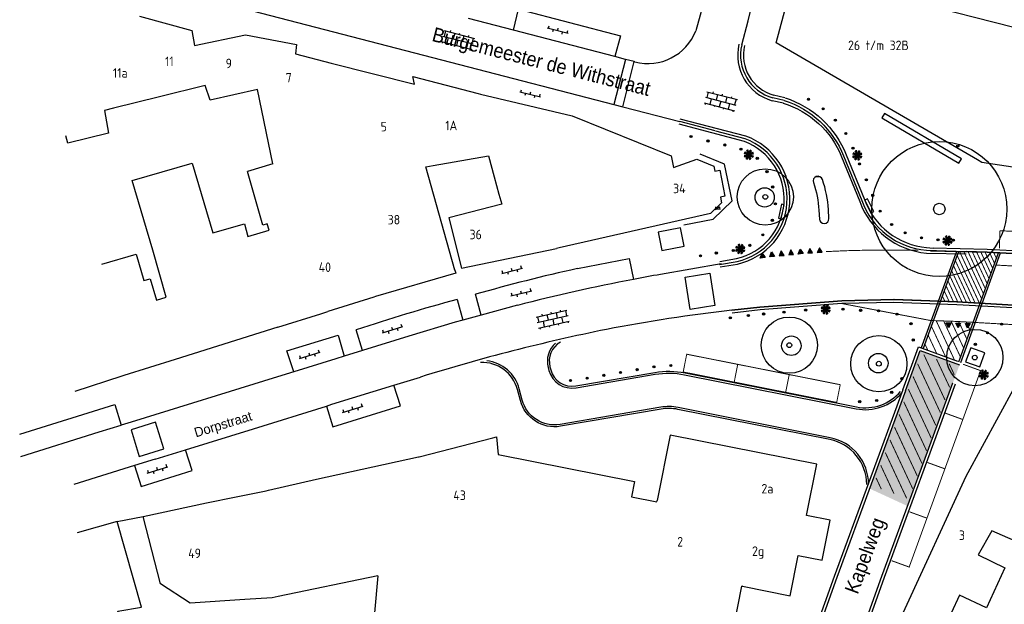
# Model space of a CAD drawing. Header units: metres. Extents: x 140889 to 142041, y 457117 to 459235.
# Tile 6 of 38: x 141000 to 141103, y 457340 to 457401. Entities that reach past the tile are written whole.
import ezdxf

# ---------------------------------------------------------------- set-up
doc = ezdxf.new("R2010")
doc.units = ezdxf.units.M
for name, pattern in [('050-050', [1, 0.5, -0.5]), ('COPIER_110', [0.3, 0.05, -0.25]), ('DGN Style 5', [1.224729, 0.524884, -0.699845]), ('DGN1', [66.048924, 0, -66.048924]), ('VW-1-1_STREEP', [2, 1, -1])]:
    doc.linetypes.add(name, pattern=pattern)
doc.layers.get('0').update_dxf_attribs({"color": 251, "linetype": 'CONTINUOUS'})
for name, color, linetype in [('5-BSS-050-050', 251, '050-050'), ('6.1-BOOM-NIEUW_TYPE 1', 251, 'CONTINUOUS'), ('7.4-LICHTMAST_TYPE 1', 251, 'CONTINUOUS'), ('9-AFZETPAAL-NIEUW', 251, 'CONTINUOUS'), ('9-PRESENTATIE_GROEN 2', 28, 'CONTINUOUS'), ('achterkant band', 251, 'CONTINUOUS'), ('fietsenstalling', 251, 'CONTINUOUS'), ('GEO_Dakrand', 251, 'DGN1'), ('GEO_Hoofdgebouw', 251, 'CONTINUOUS'), ('GEO_Huisnummer', 251, 'CONTINUOUS'), ('GEO_Kant verharding', 251, 'CONTINUOUS'), ('GEO_Overige lijn', 251, 'CONTINUOUS'), ('GEO_Straatnaam', 251, 'CONTINUOUS'), ('GEO_Symbool open verharding', 251, 'CONTINUOUS'), ('GM-markering haaietand 0.5', 251, 'CONTINUOUS'), ('GM-markering streep 1.0-1.0', 251, 'VW-1-1_STREEP'), ('GM-Ontwerp', 251, 'CONTINUOUS'), ('goot', 251, 'CONTINUOUS'), ('hoofdgebouw', 251, 'CONTINUOUS'), ('kant open verharding', 251, 'CONTINUOUS'), ('scheiding verharding', 251, 'CONTINUOUS'), ('vloerpeil', 251, 'CONTINUOUS'), ('voorkant bandenlijn', 251, 'CONTINUOUS'), ('wegmarkering', 251, 'DGN Style 5')]:
    doc.layers.add(name, color=color, linetype=linetype)
doc.styles.add('18_200', font='romans.shx', dxfattribs={"width": 0.8, "height": 0.36})
doc.styles.add('style2', font='isocp.shx')
doc.styles.add('Styledgn043', font='dgn043.shx')
doc.styles.add('TXT_Newae', font='arial.ttf')

# ---------------------------------------------------------------- blocks, each defined once
blk = doc.blocks.new('vloerpeil')
for points in [[(0, -0.43), (0, 0.19)], [(0, -0.43), (-0.21, -0.21), (0, -0.21)]]:
    blk.add_lwpolyline(points)
at = {"color": 0, "linetype": 'ByBlock'}
blk.add_polyline3d([(-0.21, -0.21, 0), (0.99, -0.21, 0)], dxfattribs=at)
at = {"style": '18_200', "width": 0.8}
blk.add_attdef('HOOGTE', (0.26, -0.01), '', height=0.25, dxfattribs=at)
blk = doc.blocks.new('hoogte')
at = {"style": '18_200', "width": 0.8}
blk.add_attdef('HOOGTE', (0.08, 0.11), '', height=0.25, dxfattribs=at)
blk = doc.blocks.new('BOOM-NIEUW_PRESENTATIE-3')
at = {"layer": '6.1-BOOM-NIEUW_TYPE 1', "lineweight": 25}
blk.add_circle((0, 0), 2.948, dxfattribs=at)
blk.add_ellipse((0, 0), major_axis=(-0.177, 0.177), ratio=1, start_param=3.926991, end_param=10.210176, dxfattribs=at)
blk = doc.blocks.new('AFZETPAAL_VAST')
at = {"layer": '9-AFZETPAAL-NIEUW'}
h = blk.add_hatch(color=254, dxfattribs=at)
edge = h.paths.add_edge_path()
edge.add_arc((0, 0), 0.075, 0, 360)
at = {"layer": '9-AFZETPAAL-NIEUW', "color": 252}
for radius in [0.075, 0.065]:
    blk.add_circle((0, 0), radius, dxfattribs=at)
blk = doc.blocks.new('LICHTMAST_TYPE 1')
at = {"layer": '7.4-LICHTMAST_TYPE 1', "ltscale": 2000}
h = blk.add_hatch(color=256, dxfattribs=at)
h.dxf.hatch_style = 1
h.paths.add_polyline_path([(0.75, 0.96, 0.087489), (0.38, 1.16), (0.07, 0.21, -0.087489), (0.13, 0.17)])
h.paths.add_polyline_path([(-0.15, 1.21, 0.087489), (-0.55, 1.09), (-0.1, 0.19, -0.087489), (-0.03, 0.22)])
h.paths.add_polyline_path([(-0.21, 0.05, -0.087489), (-0.18, 0.12), (-1.02, 0.66, 0.087489), (-1.19, 0.27)])
h.paths.add_polyline_path([(-0.18, -0.12, -0.087489), (-0.21, -0.05), (-1.19, -0.25, 0.087489), (-1.03, -0.65)])
h.paths.add_polyline_path([(-0.07, -0.21, -0.087489), (-0.13, -0.17), (-0.75, -0.96, 0.087489), (-0.38, -1.16)])
h.paths.add_polyline_path([(0.15, -1.21, 0.087489), (0.55, -1.09), (0.1, -0.19, -0.087489), (0.03, -0.22)])
h.paths.add_polyline_path([(0.21, -0.05, -0.087489), (0.18, -0.12), (1.02, -0.66, 0.087489), (1.19, -0.27)])
h.paths.add_polyline_path([(0.18, 0.12, -0.087489), (0.21, 0.05), (1.19, 0.25, 0.087489), (1.03, 0.65)])
at = {"layer": '7.4-LICHTMAST_TYPE 1'}
h = blk.add_hatch(color=256, dxfattribs=at)
edge = h.paths.add_edge_path()
edge.add_arc((0, 0), 0.0835, 0, 360)
at = {"layer": '7.4-LICHTMAST_TYPE 1', "ltscale": 2000}
for p, q in [((-0.21, 0.05), (-1.19, 0.27)), ((-0.18, 0.12), (-1.02, 0.66)), ((-0.1, 0.19), (-0.55, 1.09)), ((-0.03, 0.22), (-0.15, 1.21)), ((0.07, 0.21), (0.38, 1.16)), ((0.13, 0.17), (0.75, 0.96)), ((0.18, 0.12), (1.03, 0.65)), ((0.21, 0.05), (1.19, 0.25)), ((-0.21, -0.05), (-1.19, -0.25)), ((-0.18, -0.12), (-1.03, -0.65)), ((-0.13, -0.17), (-0.75, -0.96)), ((-0.07, -0.21), (-0.38, -1.16)), ((0.03, -0.22), (0.15, -1.21)), ((0.1, -0.19), (0.55, -1.09)), ((0.18, -0.12), (1.02, -0.66)), ((0.21, -0.05), (1.19, -0.27))]:
    blk.add_line(p, q, dxfattribs=at)
blk.add_circle((0, 0), 0.0835, dxfattribs=at)
for radius, start, end in [(1.22, 147.0647, 167.0647), (1.22, 97.0647, 117.0647), (0.217, 147.0647, 167.0647), (0.217, 97.0647, 117.0647), (0.217, 52.0647, 72.0647), (0.217, 12.0647, 32.0647), (1.22, 52.0647, 72.0647), (1.22, 12.0647, 32.0647), (1.22, 192.0647, 212.0647), (1.22, 232.0647, 252.0647), (0.217, 192.0647, 212.0647), (0.217, 232.0647, 252.0647), (0.217, 277.0647, 297.0647), (1.22, 277.0647, 297.0647), (0.217, 327.0647, 347.0647), (1.22, 327.0647, 347.0647)]:
    blk.add_arc((0, 0), radius, start, end, dxfattribs=at)

msp = doc.modelspace()

# ---------------------------------------------------------------- hatches: boundary and pattern name
h = msp.add_hatch()
h.set_pattern_fill('ANGLE', color=256)
h.set_pattern_definition([(0, (0, 0), (0, 6.985), [5.08, -1.905]), (90, (0, 0), (-6.985, 4e-16), [5.08, -1.905])])
edge = h.paths.add_edge_path()
edge.add_arc((141073.271, 457380.668), 10.5, 3.20174, 19.32174, ccw=False)
edge.add_line((141083.754, 457381.254), (141083.806, 457380.331))
edge.add_arc((141084.305, 457380.359), 0.5, 183.20174, 363.20174)
edge.add_line((141084.804, 457380.386), (141084.753, 457381.31))
edge.add_arc((141073.271, 457380.668), 11.5, 3.20174, 19.32174)
edge.add_arc((141083.651, 457384.307), 0.5, 19.32174, 199.32174)
at = {"layer": '9-PRESENTATIE_GROEN 2'}
h = msp.add_hatch(color=256, dxfattribs=at)
h.dxf.hatch_style = 1
h.paths.add_polyline_path([(141089.066, 457352.088), (141094.359, 457366.545), (141098.499, 457365.059), (141093.049, 457350.252)])
at = {"layer": 'GM-markering haaietand 0.5'}
for points in [[(141078.111, 457376.301), (141077.615, 457376.24), (141077.802, 457376.767)], [(141079.104, 457376.416), (141078.607, 457376.359), (141078.8, 457376.884)], [(141079.601, 457376.469), (141080.099, 457376.52), (141079.799, 457376.992)], [(141080.596, 457376.569), (141081.094, 457376.615), (141080.799, 457377.09)], [(141082.091, 457376.7), (141081.592, 457376.659), (141081.8, 457377.178)], [(141082.589, 457376.739), (141083.088, 457376.775), (141082.802, 457377.256)], [(141083.587, 457376.809), (141084.086, 457376.84), (141083.805, 457377.324)], [(141097.107, 457369.452), (141097.607, 457369.439), (141097.344, 457368.945)], [(141098.107, 457369.426), (141098.607, 457369.413), (141098.344, 457368.92)], [(141099.107, 457369.4), (141099.606, 457369.388), (141099.344, 457368.894)]]:
    msp.add_hatch(color=256, dxfattribs=at).paths.add_polyline_path(points)

# ---------------------------------------------------------------- linework, layer by layer
at = {"layer": '5-BSS-050-050', "color": 253, "linetype": '050-050', "ltscale": 0.5, "const_width": 0.1, "flags": 128}
for points in [[(141098.494, 457376.925), (141100.82, 457371.939)], [(141098.941, 457376.913), (141101.013, 457372.471)], [(141099.388, 457376.901), (141101.207, 457373.003)], [(141099.835, 457376.889), (141101.4, 457373.534)], [(141100.282, 457376.877), (141101.593, 457374.066)], [(141100.729, 457376.865), (141101.787, 457374.597)], [(141101.176, 457376.852), (141101.98, 457375.129)], [(141101.625, 457376.835), (141102.173, 457375.661)], [(141102.077, 457376.814), (141102.367, 457376.192)], [(141098.041, 457376.003), (141100.124, 457371.538)], [(141098.235, 457376.534), (141100.578, 457371.511)], [(141097.655, 457374.939), (141099.217, 457371.591)], [(141097.848, 457375.471), (141099.671, 457371.564)], [(141097.268, 457373.876), (141098.309, 457371.645)], [(141097.461, 457374.408), (141098.763, 457371.618)], [(141096.881, 457372.813), (141097.41, 457371.678)], [(141097.074, 457373.344), (141097.859, 457371.663)], [(141096.688, 457372.281), (141096.962, 457371.694)], [(141096.044, 457369.676), (141097.97, 457365.548)], [(141096.829, 457369.648), (141098.603, 457365.845)], [(141097.615, 457369.62), (141098.942, 457366.776)], [(141098.403, 457369.586), (141099.28, 457367.706)], [(141099.196, 457369.542), (141099.618, 457368.636)], [(141095.535, 457369.111), (141097.039, 457365.887)], [(141095.196, 457368.181), (141096.109, 457366.225)], [(141094.858, 457367.25), (141095.178, 457366.564)], [(141094.752, 457366.13), (141096.974, 457361.367)], [(141096.081, 457365.647), (141097.458, 457362.696)], [(141094.099, 457365.165), (141096.491, 457360.038)], [(141097.41, 457365.163), (141097.941, 457364.025)], [(141093.616, 457363.836), (141096.007, 457358.709)], [(141093.132, 457362.507), (141095.524, 457357.38)], [(141092.649, 457361.178), (141095.041, 457356.051)], [(141092.166, 457359.849), (141094.557, 457354.722)], [(141091.682, 457358.52), (141094.074, 457353.393)], [(141091.199, 457357.191), (141093.59, 457352.064)], [(141090.715, 457355.862), (141092.955, 457351.062)], [(141090.232, 457354.533), (141091.626, 457351.545)], [(141089.748, 457353.204), (141090.297, 457352.029)]]:
    msp.add_lwpolyline(points, dxfattribs=at)
at = {"layer": '5-BSS-050-050', "color": 255, "linetype": 'COPIER_110', "ltscale": 3.5, "const_width": 0.1, "flags": 128}
msp.add_lwpolyline([(141102.329, 457375.504, -0.0100866), (141108.73, 457375.068, -0.0100866)], format="xyb", dxfattribs=at)
at = {"layer": '5-BSS-050-050', "color": 253, "const_width": 0.1}
msp.add_lwpolyline([(141085.619, 457361.109), (141069.533, 457364.301), (141069.903, 457366.165), (141085.989, 457362.972)], close=True, dxfattribs=at)
at = {"layer": '5-BSS-050-050', "color": 253, "const_width": 0.1, "flags": 128}
for points in [[(141075.258, 457365.153), (141074.879, 457363.24)], [(141098.868, 457365.112), (141100.701, 457364.445), (141093.215, 457343.864), (141091.382, 457344.531)], [(141080.652, 457364.079), (141080.273, 457362.166)], [(141097.005, 457359.99), (141098.885, 457359.306)], [(141095.125, 457354.821), (141097.005, 457354.138)], [(141093.245, 457349.653), (141095.125, 457348.969)]]:
    msp.add_lwpolyline(points, dxfattribs=at)
at = {"layer": 'achterkant band', "color": 252}
msp.add_polyline3d([(141187.171, 457360.812, 3.283), (141180.769, 457362.21, 3.257), (141169.501, 457364.681, 3.263), (141160.659, 457366.607, 3.275), (141149.819, 457368.971, 3.25), (141139.087, 457371.338, 3.24), (141133.191, 457372.638, 3.225), (141124.339, 457374.433, 3.185), (141114.416, 457376.08, 3.198), (141105.411, 457376.929, 3.186), (141101.388, 457377.138, 3.211), (141095.734, 457377.279, 3.241)], dxfattribs=at)
at = {"layer": 'fietsenstalling', "color": 252}
msp.add_lwpolyline([(141098.698, 457386.627), (141090.617, 457391.375), (141090.367, 457390.921), (141098.435, 457386.18), (141098.698, 457386.627)], dxfattribs=at)
at = {"layer": 'GEO_Dakrand', "linetype": 'Continuous', "flags": 128}
for points in [[(141013.942, 457377.074), (141011.804, 457384.351), (141018.088, 457386.198), (141020.237, 457378.884)], [(141043.337, 457385.934), (141049.117, 457386.944)], [(141045.603, 457374.971), (141042.569, 457385.8), (141043.337, 457385.934)], [(141050.219, 457382.935), (141050.51, 457381.874), (141044.979, 457380.445), (141046.293, 457375.168)], [(141037.533, 457342.932), (141036.859, 457335.589), (141038.383, 457335.312), (141038.761, 457338.787), (141042.735, 457338.283), (141043.435, 457337.958), (141034.831, 457319.846)]]:
    msp.add_lwpolyline(points, dxfattribs=at)
at = {"layer": 'GEO_Hoofdgebouw', "linetype": 'Continuous', "flags": 128}
for points in [[(141079.261, 457398.792), (141088.708, 457433.978)], [(141102.451, 457430.51), (141100.527, 457423.081), (141098.771, 457422.084), (141094.033, 457403.024), (141104.197, 457400.416)], [(141012.552, 457401.587), (141018.036, 457400.088), (141018.327, 457398.519)], [(141018.327, 457398.519), (141023.67, 457399.621)], [(141023.67, 457399.621), (141028.992, 457398.599), (141028.893, 457397.621)], [(141100.381, 457386.516), (141079.261, 457398.792)], [(141028.893, 457397.621), (141032.641, 457396.672)], [(141032.641, 457396.672), (141041.371, 457394.462)], [(141019.429, 457394.302), (141014.637, 457393.122)], [(141024.91, 457393.914), (141019.961, 457392.786), (141019.429, 457394.302)], [(141041.371, 457394.462), (141041.215, 457395.252), (141048.035, 457393.468), (141048.309, 457393.403)], [(141026.52, 457386.119), (141024.91, 457393.914)], [(141048.309, 457393.403), (141057.89, 457391.137), (141068.256, 457386.937), (141068.519, 457385.731), (141070.959, 457386.617), (141072.756, 457385.871), (141072.861, 457385.333), (141073.382, 457385.435), (141073.909, 457382.739), (141073.426, 457382.627), (141073.539, 457382.027), (141072.381, 457380.9), (141056.527, 457377.306)], [(141014.637, 457393.122), (141009.815, 457391.934)], [(141009.815, 457391.934), (141008.894, 457391.707), (141009.298, 457389.323), (141005.041, 457388.278), (141004.823, 457389.045)], [(141026.52, 457386.119), (141023.871, 457385.307)], [(141049.117, 457386.944), (141049.723, 457384.74)], [(141100.818, 457386.262), (141100.381, 457386.516)], [(141110.345, 457384.807), (141100.818, 457386.262)], [(141023.923, 457378.514), (141026.141, 457379.151), (141025.952, 457379.809), (141025.49, 457379.676), (141023.871, 457385.307)], [(141049.723, 457384.74), (141050.219, 457382.935)], [(141020.237, 457378.884), (141023.543, 457379.835), (141023.923, 457378.514)], [(141014.329, 457371.838), (141015.363, 457372.136), (141013.942, 457377.074)], [(141046.293, 457375.168), (141056.26, 457377.25)], [(141056.527, 457377.306), (141056.26, 457377.25)], [(141008.616, 457375.602), (141012.208, 457376.635), (141013.001, 457373.879), (141013.685, 457374.076), (141014.329, 457371.838)], [(141045.603, 457374.971), (141045.696, 457374.645), (141037.281, 457372.201), (141037.116, 457372.149)], [(141045.589, 457375.021), (141045.603, 457374.971)], [(141037.116, 457372.149), (141032.283, 457370.626)], [(141027.038, 457368.99), (141031.559, 457370.398), (141032.283, 457370.626)], [(141027.038, 457368.99), (141016.282, 457365.619)], [(141016.282, 457365.619), (141010.897, 457363.922)], [(141010.897, 457363.922), (141010.709, 457363.863), (141005.771, 457362.242)], [(141099.186, 457353.395), (141104.313, 457362.803), (141114.019, 457361.157), (141106.901, 457345.47), (141105.482, 457346.085)], [(141041.788, 457355.401), (141041.868, 457355.419), (141049.57, 457357.419)], [(141049.57, 457357.419), (141049.967, 457357.522), (141050.139, 457355.672), (141064.429, 457352.843), (141064.108, 457351.223), (141066.77, 457350.691)], [(141068.16, 457357.692), (141066.797, 457350.826)], [(141075.759, 457341.853), (141080.761, 457340.86), (141081.599, 457345.078), (141084.099, 457344.581), (141084.931, 457348.772), (141082.456, 457349.263), (141083.524, 457354.643), (141068.16, 457357.692)], [(141031.115, 457353.056), (141041.788, 457355.401)], [(141026.066, 457351.918), (141031.115, 457353.056)], [(141092.577, 457339.059), (141099.186, 457353.395)], [(141023.604, 457340.462), (141017.865, 457340.089), (141014.751, 457342.11), (141012.927, 457349.16), (141019.57, 457350.61), (141022.692, 457351.235)], [(141022.692, 457351.235), (141025.813, 457351.861), (141026.066, 457351.918)], [(141066.77, 457350.691), (141066.797, 457350.826)], [(141010.212, 457348.644), (141006.04, 457347.441)], [(141010.671, 457330.205), (141011.601, 457333.267), (141010.783, 457333.639), (141011.255, 457335.563), (141010.297, 457339.239), (141012.766, 457339.678), (141010.212, 457348.644)], [(141105.482, 457346.085), (141101.867, 457347.652), (141100.453, 457345.129), (141103.247, 457343.788), (141101.33, 457339.602)], [(141037.533, 457342.932), (141027.075, 457340.773)], [(141070.671, 457324.91), (141073.427, 457330.525), (141075.691, 457341.866)], [(141075.759, 457341.853), (141075.691, 457341.866)], [(141027.075, 457340.773), (141026.473, 457340.649), (141023.604, 457340.462)], [(141101.33, 457339.602), (141098.492, 457340.902), (141096.754, 457337.134), (141092.577, 457339.059)]]:
    msp.add_lwpolyline(points, dxfattribs=at)
at = {"layer": 'GEO_Kant verharding', "linetype": 'Continuous', "flags": 128}
for points in [[(141000, 457408.496), (141046.101, 457396.512)], [(141071.933, 457404.001), (141070.868, 457400.053)], [(141076.347, 457401.096), (141076.776, 457402.793)], [(141051.765, 457400.1), (141047.033, 457401.33)], [(141075.664, 457398.573), (141076.347, 457401.096)], [(141062.359, 457397.346), (141051.765, 457400.1)], [(141046.101, 457396.512), (141062.266, 457392.316)], [(141063.481, 457397.054), (141062.359, 457397.346)], [(141064.383, 457396.82), (141063.481, 457397.054)], [(141064.466, 457396.798), (141064.383, 457396.82)], [(141080.187, 457393.041), (141079.002, 457393.308)], [(141062.266, 457392.316), (141063.202, 457392.073)], [(141080.056, 457392.456), (141078.87, 457392.722)], [(141080.121, 457392.749), (141078.936, 457393.015)], [(141063.202, 457392.073), (141063.222, 457392.068)], [(141063.222, 457392.068), (141069.172, 457390.547)], [(141069.241, 457379.397), (141066.901, 457378.935), (141067.281, 457377.014), (141069.621, 457377.476), (141069.241, 457379.397)], [(141073.521, 457375.641), (141067.146, 457374.525)], [(141052.157, 457371.286), (141048.357, 457370.249)], [(141046.45, 457369.728), (141045.645, 457369.508), (141040.783, 457368.067), (141035.911, 457366.545)], [(141048.357, 457370.249), (141046.45, 457369.728)], [(141035.911, 457366.545), (141034.013, 457365.953)], [(141034.013, 457365.953), (141033.115, 457365.672), (141028.712, 457364.326)], [(141028.712, 457364.326), (141027.001, 457363.803), (141011.678, 457359.052), (141010.628, 457358.726)], [(141039.207, 457362.911), (141041.997, 457363.768)], [(141032.144, 457360.738), (141032.727, 457360.92), (141039.207, 457362.911)], [(141092.558, 457362.438), (141085.358, 457342.888), (141077.248, 457320.233), (141075.501, 457316.702), (141071.863, 457309.382), (141048.419, 457262.671)], [(141092.839, 457362.334), (141092.839, 457362.334), (141092.839, 457362.334), (141085.64, 457342.786), (141077.525, 457320.116), (141075.77, 457316.569), (141072.131, 457309.248), (141048.687, 457262.536)], [(141052.935, 457260.481), (141056.219, 457267.114), (141073.365, 457301.778), (141078.176, 457311.511), (141081.698, 457318.655), (141090.346, 457342.898), (141097.802, 457363.179), (141097.802, 457363.179), (141097.802, 457363.179)], [(141053.204, 457260.348), (141056.488, 457266.981), (141073.634, 457301.645), (141078.445, 457311.378), (141081.975, 457318.538), (141090.628, 457342.796), (141098.084, 457363.075)], [(141024.502, 457358.355), (141032.144, 457360.738)], [(141000.109, 457355.44), (141008.335, 457358.016), (141010.628, 457358.726)], [(141017.377, 457356.154), (141024.502, 457358.355)], [(141014.201, 457355.174), (141017.377, 457356.154)], [(141014.201, 457355.174), (141012.035, 457354.5)], [(141012.035, 457354.5), (141005.666, 457352.518)], [(141010.212, 457348.644), (141012.927, 457349.16)]]:
    msp.add_lwpolyline(points, dxfattribs=at)
for points in [[(141056.152, 457367.311, 0.2852165), (141055.38, 457364.789), (141055.464, 457364.469, 0.3882014), (141058.301, 457362.643), (141066.602, 457364.058, -0.091429), (141069.684, 457364.016), (141087.661, 457360.449, 0.2739804), (141092.468, 457362.143)], [(141056.659, 457367.427, 0.3402721), (141055.573, 457364.84), (141055.657, 457364.52, 0.3882014), (141058.267, 457362.841), (141066.568, 457364.255, -0.091429), (141069.723, 457364.212), (141087.7, 457360.645, 0.2739804), (141092.315, 457362.272)], [(141088.965, 457352.513, 0.3581277), (141084.938, 457357.421), (141069.003, 457360.583, 0.091429), (141067.19, 457360.608), (141056.636, 457358.809, -0.3882014), (141052.664, 457361.365), (141052.359, 457362.522, 0.309209), (141048.942, 457365.474, 0.309209)], [(141088.765, 457352.513, 0.3581277), (141084.9, 457357.225), (141068.964, 457360.387, 0.091429), (141067.223, 457360.411), (141056.67, 457358.612, -0.3882014), (141052.471, 457361.314), (141052.165, 457362.471, 0.3541349), (141048.305, 457365.295, 0.3541349)]]:
    msp.add_lwpolyline(points, format="xyb", dxfattribs=at)
at = {"layer": 'GEO_Kant verharding', "linetype": 'Continuous'}
for centre, radius, start, end in [((141065.839, 457402.022), 5.401, 255.27715, 338.62359), ((141080.209, 457397.507), 4.968, 166.79435, 254.17638), ((141080.209, 457397.507), 4.668, 166.79435, 254.17638), ((141080.209, 457397.507), 4.368, 166.79435, 254.17638), ((141103.825, 457168.552), 209.214, 100.88665, 104.29771), ((141103.438, 457170.241), 207.482, 100.07386, 100.87001), ((141093.148, 457206.126), 165.686, 96.41219, 101.01715), ((141100.391, 457176.063), 196.585, 101.41476, 104.35109), ((141099.843, 457178.431), 194.154, 104.36756, 107.33373)]:
    msp.add_arc(centre, radius, start, end, dxfattribs=at)
at = {"layer": 'GEO_Overige lijn', "linetype": 'Continuous', "flags": 128}
for points in [[(141051.765, 457400.1), (141052.283, 457402.318), (141062.973, 457399.527), (141062.359, 457397.346)], [(141063.481, 457397.054), (141062.266, 457392.316)], [(141063.222, 457392.068), (141064.383, 457396.82)], [(141058.443, 457375.129), (141063.858, 457376.187), (141064.311, 457374.001)], [(141069.724, 457374.252), (141072.321, 457374.664), (141072.859, 457371.271), (141070.263, 457370.859), (141069.724, 457374.252)], [(141045.832, 457371.9), (141046.45, 457369.728)], [(141048.357, 457370.249), (141047.754, 457372.445)], [(141035.911, 457366.545), (141035.271, 457368.72)], [(141028.712, 457364.326), (141028.009, 457366.516), (141033.36, 457368.15), (141034.013, 457365.953)], [(141032.144, 457360.738), (141032.819, 457358.572), (141039.904, 457360.75), (141039.207, 457362.911)], [(141000, 457357.798), (141009.958, 457360.883), (141010.628, 457358.726)], [(141011.668, 457358.249), (141012.537, 457355.45), (141015.09, 457356.242), (141014.221, 457359.042), (141011.668, 457358.249)], [(141012.035, 457354.5), (141012.731, 457352.308), (141018.066, 457353.994), (141017.377, 457356.154)]]:
    msp.add_lwpolyline(points, dxfattribs=at)
at = {"layer": 'GEO_Overige lijn', "linetype": 'Continuous'}
for centre, radius, start, end in [((141097.341, 457197.591), 181.749, 102.3581, 105.83291), ((141094.998, 457189.49), 188.92, 105.08473, 108.4302)]:
    msp.add_arc(centre, radius, start, end, dxfattribs=at)
at = {"layer": 'GEO_Symbool open verharding'}
for p, q in [((141055.415, 457400.326), (141055.478, 457400.568)), ((141044.325, 457399.504), (141047.519, 457398.674)), ((141044.621, 457400.047), (141044.47, 457399.466)), ((141044.476, 457400.085), (141047.67, 457399.254)), ((141045.143, 457400.066), (141045.105, 457399.921)), ((141045.589, 457399.795), (141045.438, 457399.215)), ((141046.073, 457399.67), (141046.111, 457399.815)), ((141046.557, 457399.544), (141046.406, 457398.963)), ((141047.041, 457399.418), (141047.078, 457399.563)), ((141055.294, 457400.357), (141057.472, 457399.791)), ((141055.899, 457400.2), (141055.836, 457399.958)), ((141056.383, 457400.074), (141056.446, 457400.316)), ((141056.867, 457399.948), (141056.804, 457399.706)), ((141057.383, 457399.833), (141057.446, 457400.075)), ((141044.174, 457398.923), (141047.368, 457398.093)), ((141044.319, 457398.886), (141044.281, 457398.74)), ((141044.803, 457398.76), (141044.954, 457399.34)), ((141045.287, 457398.634), (141045.249, 457398.489)), ((141045.922, 457399.089), (141045.771, 457398.508)), ((141046.739, 457398.257), (141046.89, 457398.837)), ((141047.525, 457399.292), (141047.374, 457398.711)), ((141046.216, 457398.239), (141046.253, 457398.383)), ((141047.223, 457398.131), (141047.185, 457397.986)), ((141052.397, 457393.654), (141054.587, 457393.136)), ((141052.519, 457393.625), (141052.576, 457393.869)), ((141053.005, 457393.51), (141052.948, 457393.267)), ((141053.492, 457393.395), (141053.549, 457393.638)), ((141053.978, 457393.28), (141053.921, 457393.037)), ((141054.497, 457393.176), (141054.555, 457393.419)), ((141072.167, 457393.63), (141072.016, 457393.049)), ((141072.022, 457393.668), (141075.216, 457392.836)), ((141072.689, 457393.649), (141072.651, 457393.504)), ((141073.135, 457393.378), (141072.984, 457392.797)), ((141073.619, 457393.252), (141073.657, 457393.397)), ((141071.72, 457392.506), (141074.913, 457391.675)), ((141071.865, 457392.469), (141071.827, 457392.323)), ((141071.871, 457393.087), (141075.064, 457392.255)), ((141072.349, 457392.343), (141072.5, 457392.923)), ((141072.833, 457392.217), (141072.795, 457392.071)), ((141073.468, 457392.671), (141073.317, 457392.091)), ((141074.103, 457393.126), (141073.952, 457392.545)), ((141074.284, 457391.839), (141074.435, 457392.419)), ((141074.587, 457393), (141074.624, 457393.145)), ((141075.071, 457392.874), (141074.919, 457392.293)), ((141073.762, 457391.822), (141073.799, 457391.965)), ((141074.768, 457391.713), (141074.73, 457391.567)), ((141050.52, 457374.621), (141052.696, 457375.192)), ((141050.641, 457374.653), (141050.577, 457374.895)), ((141051.125, 457374.78), (141051.188, 457374.538)), ((141051.608, 457374.907), (141051.545, 457375.148)), ((141052.092, 457375.033), (141052.155, 457374.792)), ((141052.599, 457375.186), (141052.535, 457375.427)), ((141051.482, 457372.291), (141053.675, 457372.793)), ((141052.579, 457372.542), (141052.523, 457372.786)), ((141053.066, 457372.654), (141053.122, 457372.41)), ((141053.578, 457372.79), (141053.522, 457373.033)), ((141051.604, 457372.319), (141051.548, 457372.563)), ((141052.091, 457372.43), (141052.147, 457372.187)), ((141054.113, 457370.056), (141057.33, 457370.792)), ((141055.722, 457370.424), (141055.688, 457370.57)), ((141056.696, 457370.647), (141056.663, 457370.793)), ((141057.184, 457370.759), (141057.318, 457370.174)), ((141054.247, 457369.471), (141057.464, 457370.207)), ((141054.259, 457370.089), (141054.393, 457369.504)), ((141054.381, 457368.886), (141057.598, 457369.622)), ((141054.713, 457370.347), (141054.747, 457370.201)), ((141055.014, 457369.031), (141054.881, 457369.616)), ((141055.234, 457370.312), (141055.368, 457369.728)), ((141055.855, 457369.839), (141055.989, 457369.254)), ((141056.209, 457370.536), (141056.343, 457369.951)), ((141056.964, 457369.477), (141056.83, 457370.062)), ((141057.451, 457369.589), (141057.485, 457369.443)), ((141038.011, 457368.405), (141040.164, 457369.06)), ((141038.131, 457368.441), (141038.058, 457368.681)), ((141038.609, 457368.587), (141038.682, 457368.348)), ((141039.087, 457368.732), (141039.015, 457368.972)), ((141039.566, 457368.878), (141039.638, 457368.639)), ((141040.066, 457369.05), (141039.994, 457369.289)), ((141054.527, 457368.92), (141054.561, 457368.773)), ((141055.502, 457369.143), (141055.535, 457368.996)), ((141056.508, 457369.221), (141056.475, 457369.365)), ((141031.377, 457366.362), (141031.303, 457366.601)), ((141029.322, 457365.715), (141031.474, 457366.373)), ((141029.442, 457365.752), (141029.368, 457365.991)), ((141029.92, 457365.898), (141029.993, 457365.659)), ((141030.398, 457366.044), (141030.325, 457366.283)), ((141030.876, 457366.19), (141030.949, 457365.951)), ((141033.836, 457360.073), (141035.987, 457360.734)), ((141033.955, 457360.11), (141033.882, 457360.349)), ((141034.433, 457360.257), (141034.507, 457360.018)), ((141034.911, 457360.403), (141034.838, 457360.642)), ((141035.389, 457360.55), (141035.463, 457360.311)), ((141035.89, 457360.723), (141035.816, 457360.962)), ((141013.376, 457353.715), (141015.525, 457354.381)), ((141014.451, 457354.048), (141014.377, 457354.287)), ((141014.928, 457354.196), (141015.002, 457353.957)), ((141015.428, 457354.37), (141015.354, 457354.609)), ((141013.495, 457353.752), (141013.421, 457353.991)), ((141013.973, 457353.9), (141014.047, 457353.661))]:
    msp.add_line(p, q, dxfattribs=at)
at = {"layer": 'GM-markering haaietand 0.5'}
for points in [[(141078.111, 457376.301), (141077.615, 457376.24), (141077.802, 457376.767)], [(141079.104, 457376.416), (141078.607, 457376.359), (141078.8, 457376.884)], [(141079.601, 457376.469), (141080.099, 457376.52), (141079.799, 457376.992)], [(141080.596, 457376.569), (141081.094, 457376.615), (141080.799, 457377.09)], [(141082.091, 457376.7), (141081.592, 457376.659), (141081.8, 457377.178)], [(141082.589, 457376.739), (141083.088, 457376.775), (141082.802, 457377.256)], [(141083.587, 457376.809), (141084.086, 457376.84), (141083.805, 457377.324)], [(141097.107, 457369.452), (141097.607, 457369.439), (141097.344, 457368.945)], [(141098.107, 457369.426), (141098.607, 457369.413), (141098.344, 457368.92)], [(141099.107, 457369.4), (141099.606, 457369.388), (141099.344, 457368.894)]]:
    msp.add_lwpolyline(points, close=True, dxfattribs=at)
at = {"layer": 'GM-markering streep 1.0-1.0', "const_width": 0.1, "flags": 128}
msp.add_lwpolyline([(141084.498, 457376.914, -0.0152803), (141090.61, 457377.069), (141094.19, 457377.05)], format="xyb", dxfattribs=at)
msp.add_lwpolyline([(141182.62, 457353.896), (141179.049, 457354.667), (141174.233, 457355.741), (141164.936, 457357.758), (141154.645, 457360.022), (141144.907, 457362.15), (141132.072, 457364.974), (141128.411, 457365.76), (141118.386, 457367.647), (141109.521, 457368.85), (141104.583, 457369.241), (141098.13, 457369.602), (141095.455, 457369.696), (141086.169, 457371.472)], dxfattribs=at)
at = {"layer": 'GM-Ontwerp'}
for points in [[(141073.324, 457375.575), (141075.19, 457375.887, 0.7464037), (141076.039, 457388.723), (141072.954, 457389.543)], [(141095.461, 457377.007), (141095.461, 457377.007), (141101.376, 457376.847), (141105.383, 457376.656), (141114.395, 457375.781), (141124.299, 457374.144), (141133.15, 457372.356), (141139.032, 457371.044), (141149.832, 457368.681), (141160.618, 457366.312), (141169.444, 457364.384), (141180.679, 457361.924), (141186.121, 457360.745), (141187.125, 457360.544), (141188.91, 457360.147, 0.0582627), (141200.463, 457358.96, 0.0488778), (141202.789, 457359.221, 0.0488778)]]:
    msp.add_lwpolyline(points, format="xyb", dxfattribs=at)
msp.add_lwpolyline([(141083.179, 457384.142, -0.070453), (141083.754, 457381.254), (141083.806, 457380.331, 1), (141084.804, 457380.386), (141084.753, 457381.31, 0.070453), (141084.123, 457384.473, 1)], format="xyb", close=True, dxfattribs=at)
for points in [[(141186.508, 457360.973), (141180.769, 457362.21), (141169.501, 457364.681), (141160.659, 457366.607), (141149.819, 457368.971), (141139.087, 457371.338), (141133.191, 457372.638), (141124.339, 457374.433), (141114.416, 457376.08), (141105.411, 457376.929), (141101.388, 457377.138), (141095.734, 457377.279)], [(141074.644, 457370.776), (141077.571, 457371.108), (141086.154, 457371.772), (141091.618, 457371.883), (141098.224, 457371.65), (141104.737, 457371.265), (141109.722, 457370.866), (141118.701, 457369.658), (141128.801, 457367.757), (141132.515, 457366.979), (141145.282, 457364.147), (141155.093, 457362.013), (141165.861, 457359.651), (141173.716, 457357.941), (141179.522, 457356.663), (141184.962, 457355.485)], [(141184.899, 457355.194), (141179.424, 457356.376), (141174.609, 457357.45), (141165.31, 457359.468), (141155.02, 457361.731), (141145.282, 457363.859), (141132.444, 457366.684), (141128.757, 457367.476), (141118.666, 457369.375), (141109.708, 457370.591), (141104.701, 457370.987), (141098.21, 457371.35), (141091.624, 457371.583), (141086.169, 457371.472), (141077.599, 457370.809), (141074.678, 457370.478)]]:
    msp.add_lwpolyline(points, dxfattribs=at)
at = {"layer": 'goot', "color": 252}
for points in [[(141080.018, 457392.469, -0.2244836), (141086.135, 457386.859), (141088.028, 457382.174, 0.2905285), (141095.046, 457376.756), (141099.173, 457376.698)], [(141073.409, 457375.333), (141075.226, 457375.615, 0.7510361), (141076.11, 457389.006), (141069.231, 457390.797)]]:
    msp.add_lwpolyline(points, format="xyb", dxfattribs=at)
at = {"layer": 'kant open verharding', "color": 252}
for points in [[(141187.125, 457360.544, 3.205), (141186.121, 457360.745, 3.283), (141180.679, 457361.924, 3.236), (141169.444, 457364.384, 3.248), (141160.618, 457366.312, 3.261), (141149.832, 457368.681, 3.245), (141139.032, 457371.044, 3.23), (141133.15, 457372.356, 3.217), (141124.299, 457374.144, 3.181), (141114.395, 457375.781, 3.188), (141105.383, 457376.656, 3.174), (141101.376, 457376.847, 3.201), (141099.177, 457376.918, 0)], [(141101.15, 457366.321, 3.212), (141099.666, 457366.845, 3.199), (141099.113, 457365.349, 3.181), (141100.628, 457364.827, 3.208), (141101.15, 457366.321, 3.212)]]:
    msp.add_polyline3d(points, dxfattribs=at)
at = {"layer": 'scheiding verharding', "color": 252}
for p, q in [((141098.167, 457376.934), (141094.487, 457366.816)), ((141098.378, 457376.928), (141094.675, 457366.747)), ((141098.433, 457365.377), (141102.584, 457376.789)), ((141098.62, 457365.306), (141102.793, 457376.779))]:
    msp.add_line(p, q, dxfattribs=at)
for points in [[(141080.121, 457392.749, -0.2218539), (141086.346, 457386.941), (141088.253, 457382.273, 0.2940341), (141095.023, 457377.06), (141099.177, 457376.918)], [(141080.214, 457393.034, -0.2218374), (141086.624, 457387.054), (141088.533, 457382.38, 0.294008), (141095.041, 457377.36), (141095.734, 457377.279)], [(141073.387, 457375.89), (141075.132, 457376.181, 0.745035), (141075.948, 457388.437), (141069.095, 457390.257)]]:
    msp.add_lwpolyline(points, format="xyb", dxfattribs=at)
for points in [[(141072.889, 457389.56), (141069.172, 457390.547)], [(141069.604, 457379.735), (141072.661, 457380.318), (141074.662, 457382.223), (141073.857, 457386.069), (141071.307, 457387.127)], [(141091.618, 457371.883), (141086.154, 457371.772), (141077.571, 457371.108), (141074.644, 457370.776)], [(141104.737, 457371.265), (141098.224, 457371.65), (141091.635, 457371.883)]]:
    msp.add_lwpolyline(points, dxfattribs=at)
for points in [[(141079.829, 457381.896), (141079.512, 457380.429), (141079.805, 457380.366), (141080.122, 457381.832)], [(141089.517, 457381.11), (141088.849, 457382.431), (141088.581, 457382.296), (141089.249, 457380.975)]]:
    msp.add_lwpolyline(points, close=True, dxfattribs=at)
at = {"layer": 'voorkant bandenlijn', "color": 252}
for points in [[(141092.557, 457362.436), (141094.178, 457366.928), (141098.274, 457365.437)], [(141092.839, 457362.334), (141094.359, 457366.545), (141098.499, 457365.059)]]:
    msp.add_lwpolyline(points, dxfattribs=at)
for centre, radius in [((141078.072, 457382.596), 1.011), ((141080.869, 457367.055), 1.02), ((141089.981, 457365.223), 1.023)]:
    msp.add_circle(centre, radius, dxfattribs=at)
at = {"layer": 'wegmarkering', "color": 252, "const_width": 0.1}
for points in [[(141102.675, 457377.263), (141102.731, 457379.105)], [(141102.731, 457379.105), (141108.241, 457378.826)]]:
    msp.add_lwpolyline(points, dxfattribs=at)

# ---------------------------------------------------------------- block references
at = {"xscale": 1.5, "yscale": 1.5}
for p, rotation in [((141082.666, 457392.877), 144.1886355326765), ((141084.198, 457391.871), 86.14029218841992), ((141085.485, 457390.688), 86.14029218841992), ((141070.353, 457388.971), 200.4404626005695), ((141086.583, 457389.289), 86.14029218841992), ((141072.131, 457388.509), 200.4404626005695), ((141073.894, 457388.086), 200.4404626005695), ((141075.582, 457387.644), 200.4404626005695), ((141087.334, 457387.75), 86.14029218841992), ((141077.299, 457386.695), 200.4404626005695), ((141088.009, 457386.102), 86.14029218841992), ((141078.318, 457385.29), 200.4404626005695), ((141088.732, 457384.431), 86.14029218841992), ((141078.914, 457383.687), 200.4404626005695), ((141089.399, 457382.804), 86.14029218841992), ((141079.198, 457381.928), 200.4404626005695), ((141090.171, 457381.159), 86.14029218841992), ((141078.877, 457380.197), 200.4404626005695), ((141091.375, 457379.753), 86.14029218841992), ((141077.873, 457378.665), 200.4404626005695), ((141092.794, 457378.879), 86.14029218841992), ((141094.5, 457378.352), 86.14029218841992), ((141096.24, 457378.152), 86.14029218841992), ((141097.855, 457378.113), 86.14029218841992), ((141073.005, 457376.767), 200.4404626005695), ((141074.787, 457377.031), 200.4404626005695), ((141076.51, 457377.57), 200.4404626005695), ((141071.348, 457376.48), 200.4404626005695), ((141080.096, 457370.577), 86.14029218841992), ((141082.375, 457370.788), 86.14029218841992), ((141086.274, 457370.887), 86.14029218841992), ((141088.126, 457370.761), 86.14029218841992), ((141090.012, 457370.716), 86.14029218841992), ((141074.471, 457369.98), 86.14029218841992), ((141076.361, 457370.216), 86.14029218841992), ((141077.966, 457370.38), 86.14029218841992), ((141091.943, 457370.368), 86.14029218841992), ((141093.409, 457369.357), 86.14029218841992), ((141101.431, 457368.403), 228.5202884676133), ((141102.902, 457369.32), 228.5202884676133), ((141093.643, 457367.658), 86.14029218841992), ((141100.15, 457367.199), 228.5202884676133), ((141092.454, 457363.606), 65.42635503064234), ((141091.383, 457362.177), 40.87103000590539), ((141088.032, 457361.196), 351.7603799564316), ((141089.814, 457361.322), 16.31570498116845)]:
    msp.add_blockref('AFZETPAAL_VAST', p, dxfattribs=dict(at, rotation=rotation))
at = {"xscale": 2.4, "yscale": 2.4}
msp.add_blockref('BOOM-NIEUW_PRESENTATIE-3', (141096.371, 457381.378), dxfattribs=at)
at = {"xscale": 0.4, "yscale": 0.4, "zscale": 0.4}
for p in [(141076.409, 457387.063), (141087.78, 457387.004), (141097.236, 457378.066), (141075.515, 457377.184), (141084.464, 457370.86), (141101.029, 457364.011)]:
    msp.add_blockref('LICHTMAST_TYPE 1', p, dxfattribs=at)
for p in [(141078.137, 457382.646), (141080.651, 457367.114), (141100.093, 457365.816), (141090.039, 457365.169)]:
    msp.add_blockref('BOOM-NIEUW_PRESENTATIE-3', p)
at = {"color": 3, "xscale": 1.5, "yscale": 1.5}
for p, rotation in [((141062.966, 457364.25), 9.671325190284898), ((141064.716, 457364.548), 9.671325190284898), ((141066.466, 457364.846), 9.671325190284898), ((141068.233, 457364.977), 277.6491163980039), ((141057.72, 457363.416), 2.398704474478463), ((141059.467, 457363.654), 9.671325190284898), ((141061.216, 457363.952), 9.671325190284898)]:
    msp.add_blockref('AFZETPAAL_VAST', p, dxfattribs=dict(at, rotation=rotation))
at = {"layer": 'hoofdgebouw', "color": 253, "xscale": 0.5, "yscale": 0.5, "zscale": 0.5}
msp.add_blockref('hoogte', (141098.085, 457387.853), dxfattribs=at).add_auto_attribs({'HOOGTE': '3.28'})
at = {"layer": 'vloerpeil', "color": 253, "xscale": 0.5, "yscale": 0.5, "zscale": 0.5}
msp.add_blockref('vloerpeil', (141072.94, 457381.498), dxfattribs=at).add_auto_attribs({'HOOGTE': '3.43'})

# ---------------------------------------------------------------- texts
at = {"layer": 'GEO_Huisnummer', "style": 'style2'}
for s, p in [('26 t/m 32B', (141086.81, 457398.026)), ('11', (141015.237, 457396.35)), ('9', (141021.586, 457396.129)), ('11a', (141009.772, 457395.135)), ('7', (141027.88, 457394.638)), ('5', (141037.83, 457389.51)), ('1A', (141044.597, 457389.627)), ('34', (141068.476, 457383.034)), ('38', (141038.564, 457379.761)), ('36', (141047.147, 457378.208)), ('40', (141031.333, 457374.782)), ('2a', (141077.732, 457351.574)), ('43', (141045.452, 457350.887)), ('2', (141068.907, 457346.017)), ('3', (141098.43, 457346.699)), ('49', (141017.661, 457344.804)), ('2g', (141076.752, 457345.036))]:
    msp.add_text(s, height=1, dxfattribs=at).set_placement(p)
at = {"layer": 'GEO_Straatnaam', "color": 7, "style": 'TXT_Newae', "width": 0.9}
for s, rotation, p in [('Burgemeester de Withstraat', 345.71043, (141043.118, 457399.001)), ('Kapelweg', 69.52662, (141087.816, 457340.933))]:
    msp.add_text(s, height=1.5, rotation=rotation, dxfattribs=at).set_placement(p)
at = {"layer": 'GEO_Straatnaam', "linetype": 'Continuous', "insert": (141018.559, 457357.155), "char_height": 1, "attachment_point": 7, "rotation": 16.98473, "line_spacing_factor": 0.8, "style": 'Styledgn043'}
msp.add_mtext('{\\Fdgn000|c0;Dorpstraat}', dxfattribs=at)

doc.saveas('drawing.dxf')
